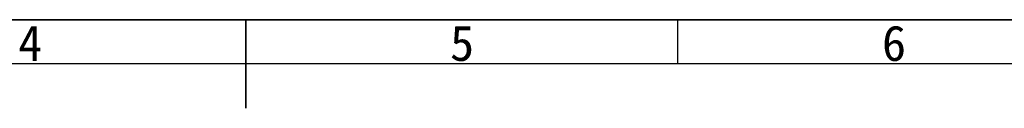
# Model space of a CAD drawing. Header units: millimetres. Extents: x 0 to 423, y 0 to 297.
# Tile 29 of 41: x 194 to 306, y 287 to 297. Entities that reach past the tile are written whole.
import ezdxf

# ---------------------------------------------------------------- set-up
doc = ezdxf.new("R2010")
doc.units = ezdxf.units.MM
doc.styles.add('SLDTEXTSTYLE1', font='SIMSUN.TTC')

# ---------------------------------------------------------------- blocks, each defined once
blk = doc.blocks.new('SW_NOTE_0_15')
at = {"color": 0, "linetype": 'Continuous', "lineweight": 18, "insert": (1.19, 4.65), "char_height": 4, "attachment_point": 2, "style": 'SLDTEXTSTYLE1'}
blk.add_mtext('4', dxfattribs=at)
blk = doc.blocks.new('SW_NOTE_0_16')
at = {"color": 0, "linetype": 'Continuous', "lineweight": 18, "insert": (1.19, 4.65), "char_height": 4, "attachment_point": 2, "style": 'SLDTEXTSTYLE1'}
blk.add_mtext('5', dxfattribs=at)
blk = doc.blocks.new('SW_NOTE_0_17')
at = {"color": 0, "linetype": 'Continuous', "lineweight": 18, "insert": (1.19, 4.65), "char_height": 4, "attachment_point": 2, "style": 'SLDTEXTSTYLE1'}
blk.add_mtext('6', dxfattribs=at)
blk = doc.blocks.new('GB_A3_A')
at = {"color": 3, "lineweight": 35, "true_color": 0x00ff00}
for p, q in [((0, 297), (420, 297)), ((220, 287), (220, 297))]:
    blk.add_line(p, q, dxfattribs=at)
at = {"color": 1, "lineweight": 25}
blk.add_line((268.75, 292), (268.75, 297), dxfattribs=at)
at = {"lineweight": 25}
blk.add_line((415, 292), (25, 292), dxfattribs=at)
at = {"color": 190, "linetype": 'Continuous', "lineweight": 18, "true_color": 0x8000ff}
for name, p in [('SW_NOTE_0_15', (194.46, 291.7)), ('SW_NOTE_0_16', (243.21, 291.7)), ('SW_NOTE_0_17', (291.96, 291.7))]:
    blk.add_blockref(name, p, dxfattribs=at)

msp = doc.modelspace()

# ---------------------------------------------------------------- block references
at = {"color": 7, "linetype": 'Continuous'}
msp.add_blockref('GB_A3_A', (0, 0), dxfattribs=at)

doc.saveas('drawing.dxf')
